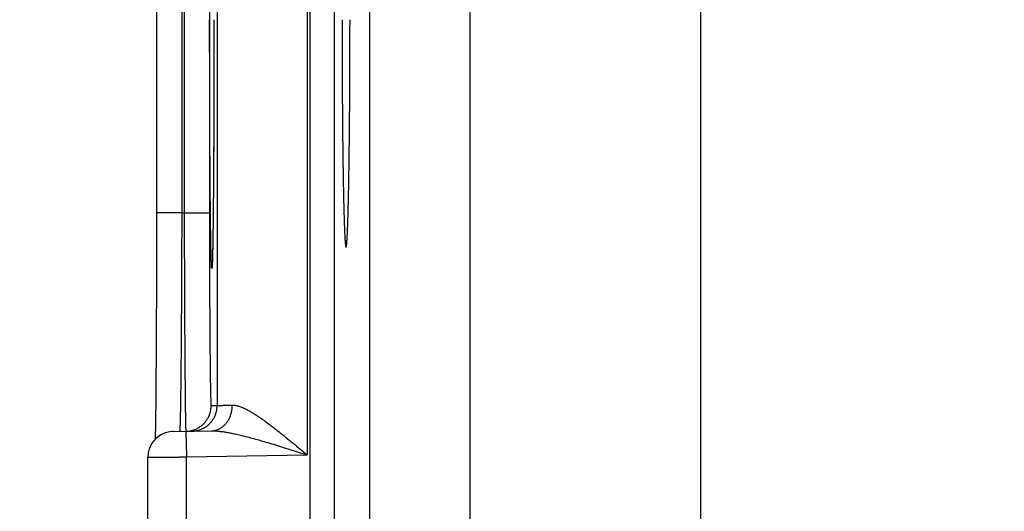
# Model space of a CAD drawing. Header units: inches. Extents: x 0 to 34, y 0 to 22.
# Tile 31 of 80: x 15.028 to 15.794, y 14.825 to 15.208. Entities that reach past the tile are written whole.
import ezdxf

# ---------------------------------------------------------------- set-up
doc = ezdxf.new("R2010")
doc.units = ezdxf.units.IN
doc.header["$LTSCALE"] = 1.87
doc.header["$MEASUREMENT"] = 0
doc.layers.get('0').update_dxf_attribs({"linetype": 'CONTINUOUS'})
doc.layers.add('DIMENSIONS', color=7, linetype='CONTINUOUS')
doc.styles.get("Standard").update_dxf_attribs({"font": 'txt', "width": 0.8})
doc.dimstyles.new('DIMSTYLE_1', dxfattribs={"dimtxt": 0.125, "dimasz": 0.18, "dimexe": 0.18, "dimexo": 0.0625, "dimgap": 0.09, "dimtad": 0, "dimtih": 1, "dimtoh": 1, "dimdec": 3, "dimzin": 4, "dimdsep": 46, "dimtxsty": 'STANDARD', "dimblk": '_FILLED', "dimblk1": '_FILLED', "dimblk2": '_FILLED', "dimcen": 0.09, "dimadec": 0, "dimazin": 0, "dimtp": 0.01, "dimtm": 0.01, "dimtfac": 1, "dimtdec": 3, "dimtofl": 0, "dimtmove": 0, "dimatfit": 3, "dimldrblk": '_FILLED', "dimfxl": 1, "dimtolj": 1, "dimtzin": 4, "dimarcsym": 0})

# ---------------------------------------------------------------- blocks, each defined once
blk = doc.blocks.new('*D9')
at = {"layer": 'DIMENSIONS', "color": 2, "linetype": 'CONTINUOUS'}
blk.add_line((16.37319, 13.36208), (14.43956, 13.36208), dxfattribs=at)
at = {"layer": 'DIMENSIONS', "color": 2, "linetype": 'CONTINUOUS', "width": 0.8}
for s, p in [('[', (13.67706, 13.29958)), (']', (14.27706, 13.29958)), ('3.529', (13.05206, 13.29958)), ('89.64', (13.77706, 13.29958))]:
    blk.add_text(s, height=0.125, dxfattribs=at).set_placement(p)
blk = doc.blocks.new('_FILLED')
at = {"color": 0, "linetype": 'BYBLOCK'}
blk.add_solid([(0, 0), (-1, 0.1736), (-1, -0.1736)], dxfattribs=at)

msp = doc.modelspace()

# ---------------------------------------------------------------- linework, layer by layer
at = {"color": 7, "linetype": 'CONTINUOUS'}
for p, q in [((15.25362, 16.58677), (15.25362, 12.9164)), ((15.27261, 16.58677), (15.27261, 12.9164)), ((15.55777, 16.435), (15.55777, 13.04917)), ((15.25144, 15.54676), (15.25144, 14.86941)), ((15.18145, 15.50832), (15.18145, 14.90784)), ((15.13423, 15.37217), (15.13423, 15.05768)), ((15.37842, 14.61723), (15.37842, 15.37094)), ((15.15388, 15.35848), (15.15388, 15.05768)), ((15.15581, 15.35845), (15.15581, 15.05772)), ((15.17546, 15.35845), (15.17546, 15.05772)), ((15.30043, 14.69521), (15.30043, 15.29295)), ((15.179, 15.20808), (15.17899, 15.19418)), ((15.17899, 15.19418), (15.17898, 15.18013)), ((15.17898, 15.18013), (15.17896, 15.16626)), ((15.17896, 15.16626), (15.17892, 15.15249)), ((15.17892, 15.15249), (15.17888, 15.13915)), ((15.17888, 15.13915), (15.17884, 15.127)), ((15.17884, 15.127), (15.17879, 15.1162)), ((15.17879, 15.1162), (15.17872, 15.10243)), ((15.17872, 15.10243), (15.17865, 15.0911)), ((15.17865, 15.0911), (15.17858, 15.08142)), ((15.17858, 15.08142), (15.17852, 15.07291)), ((15.17852, 15.07291), (15.17845, 15.06535)), ((15.17845, 15.06535), (15.17836, 15.05652)), ((15.13423, 15.05768), (15.13423, 15.04398)), ((15.15388, 15.05768), (15.13423, 15.05768)), ((15.15388, 15.05768), (15.15581, 15.05772)), ((15.15581, 15.05772), (15.17546, 15.05772)), ((15.17836, 15.05652), (15.17827, 15.04893)), ((15.17827, 15.04893), (15.17818, 15.04243)), ((15.13423, 15.04398), (15.13421, 15.0301)), ((15.17818, 15.04243), (15.17809, 15.03688)), ((15.17801, 15.03219), (15.17793, 15.02827)), ((15.17809, 15.03688), (15.17801, 15.03219)), ((15.13421, 15.0301), (15.13419, 15.01638)), ((15.17785, 15.02507), (15.17778, 15.02253)), ((15.17793, 15.02827), (15.17785, 15.02507)), ((15.13419, 15.01638), (15.13416, 15.00289)), ((15.17756, 15.017), (15.17754, 15.01681)), ((15.17757, 15.01726), (15.17756, 15.017)), ((15.17759, 15.0176), (15.17757, 15.01726)), ((15.17761, 15.01801), (15.17759, 15.0176)), ((15.17764, 15.01852), (15.17761, 15.01801)), ((15.17768, 15.01944), (15.17764, 15.01852)), ((15.17772, 15.02058), (15.17768, 15.01944)), ((15.17778, 15.02253), (15.17772, 15.02058)), ((15.13416, 15.00289), (15.13412, 14.98969)), ((15.13412, 14.98969), (15.13407, 14.97685)), ((15.13407, 14.97685), (15.13402, 14.96447)), ((15.13402, 14.96447), (15.13395, 14.95256)), ((15.13395, 14.95256), (15.13389, 14.94176)), ((15.13389, 14.94176), (15.13382, 14.93244)), ((15.13382, 14.93244), (15.13375, 14.92437)), ((15.13375, 14.92437), (15.13369, 14.91721)), ((15.13369, 14.91721), (15.13359, 14.90801)), ((15.13359, 14.90801), (15.1335, 14.90052)), ((15.17677, 14.90776), (15.18145, 14.90784)), ((15.13342, 14.89449), (15.13334, 14.88955)), ((15.1335, 14.90052), (15.13342, 14.89449)), ((15.13334, 14.88955), (15.13327, 14.88544)), ((15.1472, 14.88759), (15.17696, 14.88811)), ((15.1572, 14.88777), (15.15755, 14.86777)), ((15.13327, 14.88544), (15.13319, 14.8815)), ((15.12755, 14.61857), (15.12755, 14.8676)), ((15.15755, 14.86777), (15.25144, 14.86941)), ((15.15755, 14.6184), (15.15755, 14.86777))]:
    msp.add_line(p, q, dxfattribs=at)
for points in [[(15.17754, 15.01681), (15.17753, 15.01668), (15.17753, 15.01664), (15.17753, 15.01661)], [(15.1472, 14.88759), (15.14594, 14.88753), (15.14468, 14.88739), (15.14344, 14.88717), (15.14221, 14.88687), (15.141, 14.88649), (15.13982, 14.88604), (15.13867, 14.88551), (15.13755, 14.88492), (15.13648, 14.88425), (15.13545, 14.88352), (15.13447, 14.88272), (15.13354, 14.88186), (15.13266, 14.88095), (15.13185, 14.87998), (15.1311, 14.87896), (15.13041, 14.8779), (15.12979, 14.8768), (15.12925, 14.87566), (15.12878, 14.87448), (15.12838, 14.87328), (15.12806, 14.87206), (15.12781, 14.87082), (15.12765, 14.86956), (15.12756, 14.8683), (15.12755, 14.8676)]]:
    msp.add_lwpolyline(points, dxfattribs=at)
for points, knots in [([(15.17756, 15.01661), (15.17756, 15.01655), (15.17754, 15.0162), (15.17751, 15.01564), (15.17743, 15.01495), (15.17741, 15.01463), (15.17731, 15.01431), (15.1772, 15.01463), (15.17718, 15.01495), (15.1771, 15.01564), (15.17705, 15.01652), (15.17699, 15.01769), (15.17693, 15.0191), (15.17687, 15.02076), (15.17681, 15.02267), (15.17676, 15.02483), (15.1767, 15.02724), (15.17664, 15.02989), (15.17659, 15.03277), (15.17653, 15.03589), (15.17648, 15.03924), (15.17642, 15.04281), (15.17637, 15.0466), (15.17632, 15.05061), (15.17627, 15.05483), (15.17622, 15.05926), (15.17618, 15.06388), (15.17613, 15.06869), (15.17609, 15.0737), (15.17605, 15.07888), (15.17601, 15.08423), (15.17597, 15.08975), (15.17593, 15.09542), (15.17589, 15.10125), (15.17586, 15.10722), (15.17583, 15.11332), (15.1758, 15.11955), (15.17577, 15.1259), (15.17575, 15.13235), (15.17573, 15.13891), (15.17571, 15.14557), (15.17569, 15.1523), (15.17567, 15.15911), (15.17566, 15.16597), (15.17564, 15.1729), (15.17563, 15.17988), (15.17562, 15.1869), (15.17562, 15.19394), (15.17562, 15.20101), (15.17561, 15.20572), (15.17561, 15.20808)], [0, 0, 0, 0, 0.000843, 0.005458, 0.008765, 0.010764, 0.011494, 0.012224, 0.014225, 0.017531, 0.022147, 0.028064, 0.035276, 0.043772, 0.053543, 0.064578, 0.076862, 0.090376, 0.105102, 0.121021, 0.138113, 0.156357, 0.175726, 0.196193, 0.217731, 0.240313, 0.26391, 0.28849, 0.31402, 0.340463, 0.367785, 0.39595, 0.424922, 0.45466, 0.485122, 0.51627, 0.548067, 0.580473, 0.613445, 0.646933, 0.680889, 0.715262, 0.749999, 0.78506, 0.820414, 0.856025, 0.891846, 0.927819, 0.96389, 1, 1, 1, 1]), ([(15.179, 15.20808), (15.179, 15.20572), (15.179, 15.201), (15.17899, 15.19393), (15.17899, 15.18688), (15.17898, 15.17987), (15.17897, 15.17289), (15.17896, 15.16597), (15.17894, 15.1591), (15.17892, 15.15229), (15.17891, 15.14556), (15.17888, 15.13891), (15.17886, 15.13235), (15.17884, 15.12589), (15.17881, 15.11954), (15.17878, 15.11331), (15.17875, 15.10721), (15.17872, 15.10124), (15.17868, 15.09541), (15.17864, 15.08974), (15.17861, 15.08422), (15.17857, 15.07887), (15.17852, 15.07369), (15.17848, 15.06869), (15.17843, 15.06387), (15.17839, 15.05925), (15.17834, 15.05483), (15.17829, 15.05061), (15.17824, 15.0466), (15.17819, 15.04281), (15.17813, 15.03923), (15.17808, 15.03589), (15.17803, 15.03277), (15.17797, 15.02988), (15.17791, 15.02724), (15.17785, 15.02483), (15.1778, 15.02267), (15.17774, 15.02076), (15.17768, 15.01909), (15.17762, 15.01774), (15.17758, 15.01693), (15.17756, 15.01661)], [0, 0, 0, 0, 0.036997, 0.073933, 0.110756, 0.147417, 0.183862, 0.220048, 0.255935, 0.291489, 0.326666, 0.361416, 0.39569, 0.429438, 0.462608, 0.495154, 0.527036, 0.558214, 0.588649, 0.6183, 0.647127, 0.675091, 0.702155, 0.728283, 0.75344, 0.777591, 0.800704, 0.822748, 0.843693, 0.863515, 0.882186, 0.89968, 0.915972, 0.931041, 0.94487, 0.957441, 0.968735, 0.978735, 0.987429, 0.994808, 1, 1, 1, 1]), ([(15.27869, 15.20808), (15.27869, 15.20588), (15.27869, 15.20146), (15.2787, 15.19485), (15.27871, 15.18826), (15.27872, 15.1817), (15.27874, 15.17517), (15.27877, 15.16869), (15.2788, 15.16226), (15.27883, 15.1559), (15.27886, 15.14961), (15.2789, 15.1434), (15.27895, 15.13728), (15.279, 15.13127), (15.27905, 15.12535), (15.2791, 15.11956), (15.27916, 15.11389), (15.27923, 15.10835), (15.27929, 15.10295), (15.27936, 15.09769), (15.27944, 15.0926), (15.27951, 15.08766), (15.27959, 15.08289), (15.27968, 15.0783), (15.27976, 15.07388), (15.27985, 15.06966), (15.27994, 15.06563), (15.28004, 15.06179), (15.28013, 15.05817), (15.28023, 15.05475), (15.28033, 15.05155), (15.28044, 15.04856), (15.28054, 15.0458), (15.28065, 15.04327), (15.28076, 15.04096), (15.28086, 15.03889), (15.28097, 15.03706), (15.28109, 15.03546), (15.2812, 15.03411), (15.28131, 15.033), (15.28141, 15.03214), (15.28154, 15.0315), (15.2816, 15.03115), (15.28174, 15.03094), (15.28178, 15.03094)], [0, 0, 0, 0, 0.037359, 0.074674, 0.111871, 0.148923, 0.185766, 0.22234, 0.258616, 0.294521, 0.330018, 0.365058, 0.399577, 0.433549, 0.46691, 0.499615, 0.531631, 0.562893, 0.593376, 0.623031, 0.651806, 0.67968, 0.706599, 0.732529, 0.757442, 0.781287, 0.804047, 0.825683, 0.84616, 0.865461, 0.883547, 0.900401, 0.915999, 0.930312, 0.943331, 0.95503, 0.965396, 0.974417, 0.982076, 0.988371, 0.993293, 0.996842, 0.999037, 1, 1, 1, 1]), ([(15.28178, 15.03094), (15.28183, 15.03094), (15.28196, 15.03115), (15.28202, 15.0315), (15.28215, 15.03214), (15.28226, 15.033), (15.28237, 15.03411), (15.28248, 15.03546), (15.28259, 15.03706), (15.2827, 15.03889), (15.28281, 15.04096), (15.28292, 15.04327), (15.28302, 15.0458), (15.28313, 15.04856), (15.28323, 15.05155), (15.28333, 15.05475), (15.28343, 15.05817), (15.28353, 15.06179), (15.28362, 15.06563), (15.28371, 15.06966), (15.2838, 15.07388), (15.28389, 15.0783), (15.28397, 15.08289), (15.28405, 15.08766), (15.28413, 15.0926), (15.2842, 15.09769), (15.28427, 15.10295), (15.28434, 15.10835), (15.2844, 15.11389), (15.28446, 15.11956), (15.28452, 15.12535), (15.28457, 15.13127), (15.28462, 15.13728), (15.28466, 15.1434), (15.2847, 15.14961), (15.28474, 15.1559), (15.28477, 15.16226), (15.2848, 15.16869), (15.28482, 15.17517), (15.28484, 15.1817), (15.28486, 15.18826), (15.28487, 15.19485), (15.28487, 15.20146), (15.28488, 15.20588), (15.28488, 15.20808)], [0, 0, 0, 0, 0.000949, 0.003144, 0.006693, 0.011615, 0.01791, 0.02557, 0.034591, 0.044956, 0.056656, 0.069674, 0.083988, 0.099586, 0.11644, 0.134527, 0.153828, 0.174305, 0.195941, 0.218702, 0.242547, 0.26746, 0.293391, 0.32031, 0.348185, 0.37696, 0.406615, 0.437099, 0.468361, 0.500378, 0.533083, 0.566445, 0.600417, 0.634937, 0.669978, 0.705475, 0.74138, 0.777656, 0.814231, 0.851074, 0.888127, 0.925325, 0.962641, 1, 1, 1, 1]), ([(15.15388, 15.05768), (15.15388, 15.05556), (15.15387, 15.05133), (15.15385, 15.04498), (15.15383, 15.03865), (15.15382, 15.03235), (15.15379, 15.02608), (15.15377, 15.01986), (15.15375, 15.01369), (15.15372, 15.00758), (15.15369, 15.00154), (15.15366, 14.99558), (15.15363, 14.98971), (15.1536, 14.98394), (15.15357, 14.97827), (15.15353, 14.97271), (15.1535, 14.96727), (15.15346, 14.96195), (15.15342, 14.95677), (15.15338, 14.95173), (15.15334, 14.94684), (15.1533, 14.94211), (15.15325, 14.93753), (15.15321, 14.93313), (15.15316, 14.9289), (15.15312, 14.92484), (15.15307, 14.92098), (15.15302, 14.9173), (15.15298, 14.91382), (15.15293, 14.91054), (15.15288, 14.90747), (15.15283, 14.9046), (15.15278, 14.90195), (15.15273, 14.89952), (15.15268, 14.89731), (15.15263, 14.89532), (15.15258, 14.89356), (15.15253, 14.89203), (15.15248, 14.89073), (15.15243, 14.88966), (15.15238, 14.88884), (15.15234, 14.88821), (15.15228, 14.88795), (15.15227, 14.8878)], [0, 0, 0, 0, 0.03743, 0.074811, 0.112086, 0.149202, 0.186107, 0.22275, 0.25908, 0.295047, 0.330598, 0.365682, 0.400248, 0.434253, 0.467653, 0.500396, 0.532433, 0.563722, 0.594224, 0.623897, 0.652695, 0.680579, 0.707509, 0.73345, 0.758371, 0.782237, 0.805013, 0.826664, 0.847159, 0.866472, 0.884578, 0.901449, 0.917059, 0.931387, 0.944415, 0.956124, 0.966497, 0.975519, 0.983177, 0.989461, 0.994362, 0.997876, 1, 1, 1, 1]), ([(15.15581, 15.05772), (15.15581, 15.0556), (15.15582, 15.05136), (15.15584, 15.04501), (15.15585, 15.03869), (15.15587, 15.03238), (15.15589, 15.02612), (15.15591, 15.0199), (15.15593, 15.01373), (15.15595, 15.00763), (15.15598, 15.00159), (15.156, 14.99563), (15.15603, 14.98976), (15.15605, 14.98399), (15.15608, 14.97832), (15.15611, 14.97276), (15.15614, 14.96732), (15.15617, 14.96201), (15.1562, 14.95683), (15.15623, 14.95179), (15.15627, 14.94691), (15.1563, 14.94217), (15.15634, 14.9376), (15.15637, 14.93319), (15.15641, 14.92896), (15.15644, 14.92491), (15.15648, 14.92104), (15.15651, 14.91737), (15.15655, 14.91389), (15.15659, 14.91061), (15.15663, 14.90754), (15.15666, 14.90467), (15.1567, 14.90202), (15.15674, 14.89959), (15.15678, 14.89738), (15.15682, 14.89539), (15.15685, 14.89363), (15.15689, 14.8921), (15.15693, 14.89081), (15.15696, 14.88974), (15.15701, 14.88893), (15.15702, 14.88829), (15.15708, 14.88804), (15.15708, 14.88788)], [0, 0, 0, 0, 0.037449, 0.074835, 0.112108, 0.149219, 0.186121, 0.222764, 0.259093, 0.29506, 0.330614, 0.365707, 0.400285, 0.434294, 0.467688, 0.500428, 0.53247, 0.563767, 0.594272, 0.623943, 0.652742, 0.68063, 0.707569, 0.73352, 0.758448, 0.782314, 0.805088, 0.82674, 0.847238, 0.866553, 0.884655, 0.901521, 0.917131, 0.931461, 0.944488, 0.956194, 0.966561, 0.975576, 0.983225, 0.9895, 0.99439, 0.997891, 1, 1, 1, 1]), ([(15.17546, 15.05772), (15.17546, 15.0558), (15.17546, 15.05197), (15.17546, 15.04623), (15.17547, 15.04051), (15.17547, 15.03482), (15.17548, 15.02916), (15.17549, 15.02355), (15.17551, 15.01799), (15.17552, 15.01248), (15.17554, 15.00704), (15.17555, 15.00167), (15.17557, 14.99639), (15.17559, 14.9912), (15.17562, 14.9861), (15.17564, 14.98111), (15.17567, 14.97623), (15.1757, 14.97148), (15.17573, 14.96685), (15.17576, 14.96235), (15.17579, 14.95799), (15.17582, 14.95378), (15.17586, 14.94972), (15.1759, 14.94582), (15.17593, 14.94208), (15.17597, 14.93851), (15.17601, 14.93512), (15.17605, 14.93191), (15.1761, 14.92888), (15.17614, 14.92604), (15.17618, 14.9234), (15.17623, 14.92095), (15.17628, 14.9187), (15.17632, 14.91666), (15.17637, 14.91482), (15.17642, 14.91319), (15.17647, 14.91178), (15.17651, 14.91058), (15.17656, 14.90959), (15.17661, 14.90884), (15.17665, 14.90825), (15.17671, 14.90798), (15.17673, 14.90776), (15.17677, 14.90776)], [0, 0, 0, 0, 0.038345, 0.076621, 0.11477, 0.152738, 0.190469, 0.227915, 0.265027, 0.301753, 0.338044, 0.373848, 0.409101, 0.443746, 0.477732, 0.511015, 0.543549, 0.575287, 0.606182, 0.636187, 0.665258, 0.693353, 0.720432, 0.746456, 0.771385, 0.795179, 0.817807, 0.839238, 0.85944, 0.878378, 0.896026, 0.912362, 0.927367, 0.941011, 0.953272, 0.964128, 0.97357, 0.981586, 0.988165, 0.993295, 0.99697, 0.999193, 1, 1, 1, 1]), ([(15.1572, 14.88777), (15.15759, 14.88778), (15.15839, 14.88782), (15.1596, 14.88795), (15.16082, 14.88816), (15.16203, 14.88845), (15.16322, 14.88882), (15.16438, 14.88925), (15.16552, 14.88976), (15.16662, 14.89034), (15.16768, 14.89099), (15.1687, 14.8917), (15.16967, 14.89247), (15.1706, 14.8933), (15.17147, 14.89419), (15.17229, 14.89512), (15.17304, 14.89611), (15.17373, 14.89715), (15.17436, 14.89822), (15.17492, 14.89933), (15.17541, 14.90047), (15.17582, 14.90164), (15.17617, 14.90284), (15.17643, 14.90405), (15.17663, 14.90528), (15.17674, 14.90652), (15.17677, 14.90735), (15.17677, 14.90776)], [0, 0, 0, 0, 0.037366, 0.077475, 0.117584, 0.157693, 0.197802, 0.237911, 0.27802, 0.318129, 0.358239, 0.398348, 0.438458, 0.478567, 0.518677, 0.558787, 0.598897, 0.639007, 0.679117, 0.719227, 0.759338, 0.799448, 0.839558, 0.879669, 0.919779, 0.95989, 1, 1, 1, 1]), ([(15.1618, 14.88785), (15.16221, 14.88785), (15.16304, 14.88789), (15.16427, 14.88803), (15.1655, 14.88825), (15.16671, 14.88853), (15.1679, 14.8889), (15.16906, 14.88934), (15.17019, 14.88984), (15.1713, 14.89042), (15.17236, 14.89107), (15.17338, 14.89178), (15.17435, 14.89255), (15.17528, 14.89338), (15.17615, 14.89427), (15.17696, 14.89521), (15.17772, 14.89619), (15.17841, 14.89723), (15.17904, 14.8983), (15.1796, 14.89941), (15.18008, 14.90055), (15.1805, 14.90173), (15.18084, 14.90292), (15.18111, 14.90414), (15.1813, 14.90536), (15.18142, 14.9066), (15.18145, 14.90743), (15.18145, 14.90784)], [0, 0, 0, 0, 0.04, 0.08, 0.12, 0.16, 0.200001, 0.240001, 0.280001, 0.320001, 0.360001, 0.400001, 0.440001, 0.480001, 0.520001, 0.560001, 0.600001, 0.640001, 0.680001, 0.720001, 0.76, 0.8, 0.84, 0.88, 0.92, 0.96, 1, 1, 1, 1]), ([(15.17696, 14.88811), (15.1773, 14.88812), (15.178, 14.88816), (15.17902, 14.88829), (15.18005, 14.8885), (15.18105, 14.88879), (15.18204, 14.88915), (15.18301, 14.88959), (15.18395, 14.89009), (15.18487, 14.89067), (15.18575, 14.89132), (15.1866, 14.89203), (15.18741, 14.8928), (15.18818, 14.89363), (15.1889, 14.89452), (15.18957, 14.89546), (15.1902, 14.89645), (15.19077, 14.89748), (15.19128, 14.89855), (15.19174, 14.89967), (15.19214, 14.90081), (15.19249, 14.90198), (15.19276, 14.90318), (15.19298, 14.9044), (15.19314, 14.90563), (15.19323, 14.90686), (15.19324, 14.90769), (15.19324, 14.90811)], [0, 0, 0, 0, 0.036281, 0.072624, 0.109091, 0.14574, 0.182627, 0.219802, 0.257309, 0.295187, 0.333467, 0.372175, 0.411328, 0.450935, 0.491, 0.531518, 0.572477, 0.613861, 0.655645, 0.697802, 0.740297, 0.783092, 0.826146, 0.869412, 0.912843, 0.956389, 1, 1, 1, 1]), ([(15.18145, 14.90784), (15.18148, 14.90784), (15.18159, 14.90785), (15.18183, 14.90785), (15.1822, 14.90786), (15.18271, 14.90787), (15.18336, 14.90789), (15.18415, 14.9079), (15.18507, 14.90793), (15.18612, 14.90795), (15.1873, 14.90798), (15.18861, 14.908), (15.19005, 14.90804), (15.1916, 14.90807), (15.19268, 14.9081), (15.19324, 14.90811)], [0, 0, 0, 0, 0.008221, 0.028243, 0.060025, 0.103511, 0.158627, 0.22527, 0.303301, 0.392555, 0.49284, 0.603947, 0.725669, 0.857773, 1, 1, 1, 1]), ([(15.19324, 14.90811), (15.19358, 14.90812), (15.19428, 14.9081), (15.19537, 14.90798), (15.19653, 14.90777), (15.19777, 14.90746), (15.1991, 14.90705), (15.20053, 14.90652), (15.20206, 14.90587), (15.2037, 14.9051), (15.20545, 14.90419), (15.20733, 14.90315), (15.20934, 14.90195), (15.21149, 14.9006), (15.21378, 14.89909), (15.21621, 14.89742), (15.21879, 14.89558), (15.22152, 14.89358), (15.2244, 14.8914), (15.22742, 14.88907), (15.23057, 14.88658), (15.23384, 14.88396), (15.23722, 14.8812), (15.2407, 14.87835), (15.24424, 14.87542), (15.24783, 14.87243), (15.25023, 14.87042), (15.25144, 14.86941)], [0, 0, 0, 0, 0.014336, 0.029714, 0.046328, 0.064371, 0.084028, 0.105484, 0.128911, 0.154481, 0.182374, 0.212759, 0.245787, 0.281605, 0.320342, 0.362086, 0.40691, 0.454846, 0.505852, 0.559861, 0.616715, 0.676195, 0.738007, 0.801733, 0.86693, 0.933164, 1, 1, 1, 1]), ([(15.17696, 14.88811), (15.17758, 14.88812), (15.1789, 14.88811), (15.181, 14.888), (15.18334, 14.88779), (15.18596, 14.88746), (15.18887, 14.887), (15.19211, 14.8864), (15.19571, 14.88565), (15.19967, 14.88473), (15.20403, 14.88365), (15.20879, 14.88239), (15.21395, 14.88095), (15.2195, 14.87934), (15.2254, 14.87757), (15.23162, 14.87566), (15.23808, 14.87364), (15.24472, 14.87155), (15.24919, 14.87012), (15.25144, 14.86941)], [0, 0, 0, 0, 0.024304, 0.051433, 0.08181, 0.115859, 0.154027, 0.196706, 0.244261, 0.297022, 0.355278, 0.419188, 0.488789, 0.563894, 0.644131, 0.728877, 0.817194, 0.907935, 1, 1, 1, 1]), ([(15.12755, 14.8676), (15.12756, 14.8676), (15.12766, 14.8676), (15.12772, 14.8676), (15.12798, 14.8676), (15.12828, 14.8676), (15.1287, 14.8676), (15.1292, 14.8676), (15.12979, 14.86761), (15.13047, 14.86761), (15.13123, 14.86762), (15.13208, 14.86762), (15.13301, 14.86763), (15.13402, 14.86763), (15.13511, 14.86764), (15.13626, 14.86765), (15.13749, 14.86765), (15.13877, 14.86766), (15.14012, 14.86767), (15.14152, 14.86768), (15.14298, 14.86769), (15.14448, 14.86769), (15.14602, 14.8677), (15.1476, 14.86771), (15.14921, 14.86772), (15.15085, 14.86773), (15.15251, 14.86774), (15.15418, 14.86775), (15.15586, 14.86776), (15.15699, 14.86777), (15.15755, 14.86777)], [0, 0, 0, 0, 0.000749, 0.005024, 0.012465, 0.023044, 0.036727, 0.053465, 0.073205, 0.095887, 0.121445, 0.149806, 0.180879, 0.214553, 0.25072, 0.289284, 0.33014, 0.373147, 0.418148, 0.464998, 0.513564, 0.563692, 0.615201, 0.667908, 0.721657, 0.776301, 0.831661, 0.887534, 0.943715, 1, 1, 1, 1])]:
    msp.add_open_spline(points, degree=3, knots=knots, dxfattribs=at)
for points in [[(15.15227, 14.8878), (15.15227, 14.88774), (15.15227, 14.88768), (15.15222, 14.88768)], [(15.15708, 14.88788), (15.15708, 14.88783), (15.15708, 14.88776), (15.15712, 14.88777)], [(15.15712, 14.88777), (15.15715, 14.88777), (15.15717, 14.88777), (15.1572, 14.88777)]]:
    msp.add_open_spline(points, degree=3, dxfattribs=at)

# ---------------------------------------------------------------- dimensions: what is measured, and where the dimension line sits
at = {"layer": 'DIMENSIONS', "color": 2, "linetype": 'CONTINUOUS'}
dim = msp.add_ordinate_dim(feature_location=(16.37319, 13.36208), offset=(-1.93363, 0), dtype=0, origin=(16.43569, 16.89108), dimstyle='DIMSTYLE_1', dxfattribs=at)
dim.commit()
dim.dimension.update_dxf_attribs({"geometry": '*D9', "text_midpoint": (13.71456, 13.36208)})

doc.saveas('drawing.dxf')
